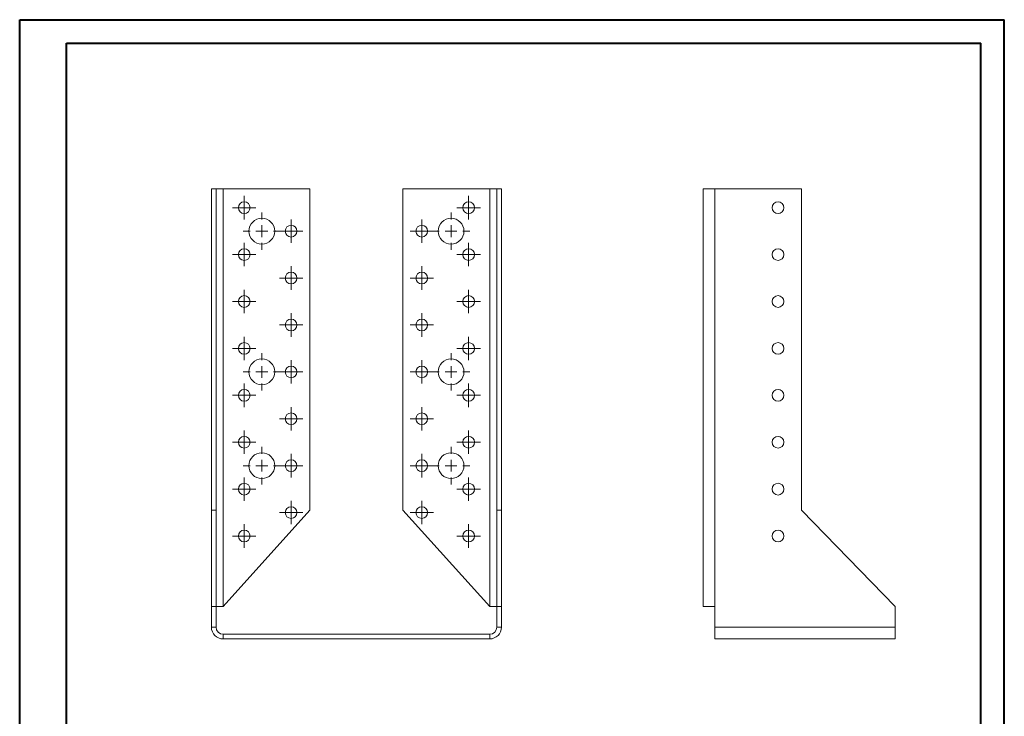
# Model space of a CAD drawing. Header units: millimetres. Extents: x 0 to 210, y 0 to 297.
# Tile 2 of 2: x 0 to 210, y 149 to 297. Entities that reach past the tile are written whole.
import ezdxf

# ---------------------------------------------------------------- set-up
doc = ezdxf.new("R2010")
doc.units = ezdxf.units.MM

# ---------------------------------------------------------------- blocks, each defined once
blk = doc.blocks.new('SW_CENTERMARKSYMBOL_0')
at = {"color": 0, "linetype": 'Continuous', "lineweight": 0}
for p, q in [((0, 2.5), (0, 4)), ((-2.5, 0), (-4, 0)), ((0, 0), (-1.25, 0)), ((0, 0), (0, 1.25)), ((0, 0), (0, -1.25)), ((0, 0), (1.25, 0)), ((2.5, 0), (4, 0)), ((0, -2.5), (0, -4))]:
    blk.add_line(p, q, dxfattribs=at)
blk = doc.blocks.new('SW_CENTERMARKSYMBOL_1')
at = {"color": 0, "linetype": 'Continuous', "lineweight": 0}
for p, q in [((0, 2.5), (0, 4)), ((-2.5, 0), (-4, 0)), ((0, 0), (-1.25, 0)), ((0, 0), (0, 1.25)), ((0, 0), (0, -1.25)), ((0, 0), (1.25, 0)), ((2.5, 0), (4, 0)), ((0, -2.5), (0, -4))]:
    blk.add_line(p, q, dxfattribs=at)
blk = doc.blocks.new('SW_CENTERMARKSYMBOL_2')
at = {"color": 0, "linetype": 'Continuous', "lineweight": 0}
for p, q in [((0, 2.5), (0, 4)), ((-2.5, 0), (-4, 0)), ((0, 0), (-1.25, 0)), ((0, 0), (0, 1.25)), ((0, 0), (0, -1.25)), ((0, 0), (1.25, 0)), ((2.5, 0), (4, 0)), ((0, -2.5), (0, -4))]:
    blk.add_line(p, q, dxfattribs=at)
blk = doc.blocks.new('SW_CENTERMARKSYMBOL_3')
at = {"color": 0, "linetype": 'Continuous', "lineweight": 0}
for p, q in [((0, 1.25), (0, 2.5)), ((-1.25, 0), (-2.5, 0)), ((0, 0), (-1.25, 0)), ((0, 0), (0, 1.25)), ((0, 0), (0, -1.25)), ((0, 0), (1.25, 0)), ((1.25, 0), (2.5, 0)), ((0, -1.25), (0, -2.5))]:
    blk.add_line(p, q, dxfattribs=at)
blk = doc.blocks.new('SW_CENTERMARKSYMBOL_4')
at = {"color": 0, "linetype": 'Continuous', "lineweight": 0}
for p, q in [((0, 1.25), (0, 2.5)), ((-1.25, 0), (-2.5, 0)), ((0, 0), (-1.25, 0)), ((0, 0), (0, 1.25)), ((0, 0), (0, -1.25)), ((0, 0), (1.25, 0)), ((1.25, 0), (2.5, 0)), ((0, -1.25), (0, -2.5))]:
    blk.add_line(p, q, dxfattribs=at)
blk = doc.blocks.new('SW_CENTERMARKSYMBOL_5')
at = {"color": 0, "linetype": 'Continuous', "lineweight": 0}
for p, q in [((0, 1.25), (0, 2.5)), ((-1.25, 0), (-2.5, 0)), ((0, 0), (-1.25, 0)), ((0, 0), (0, 1.25)), ((0, 0), (0, -1.25)), ((0, 0), (1.25, 0)), ((1.25, 0), (2.5, 0)), ((0, -1.25), (0, -2.5))]:
    blk.add_line(p, q, dxfattribs=at)
blk = doc.blocks.new('SW_CENTERMARKSYMBOL_6')
at = {"color": 0, "linetype": 'Continuous', "lineweight": 0}
for p, q in [((0, 1.25), (0, 2.5)), ((-1.25, 0), (-2.5, 0)), ((0, 0), (-1.25, 0)), ((0, 0), (0, 1.25)), ((0, 0), (0, -1.25)), ((0, 0), (1.25, 0)), ((1.25, 0), (2.5, 0)), ((0, -1.25), (0, -2.5))]:
    blk.add_line(p, q, dxfattribs=at)
blk = doc.blocks.new('SW_CENTERMARKSYMBOL_7')
at = {"color": 0, "linetype": 'Continuous', "lineweight": 0}
for p, q in [((0, 1.25), (0, 2.5)), ((-1.25, 0), (-2.5, 0)), ((0, 0), (-1.25, 0)), ((0, 0), (0, 1.25)), ((0, 0), (0, -1.25)), ((0, 0), (1.25, 0)), ((1.25, 0), (2.5, 0)), ((0, -1.25), (0, -2.5))]:
    blk.add_line(p, q, dxfattribs=at)
blk = doc.blocks.new('SW_CENTERMARKSYMBOL_8')
at = {"color": 0, "linetype": 'Continuous', "lineweight": 0}
for p, q in [((0, 1.25), (0, 2.5)), ((-1.25, 0), (-2.5, 0)), ((0, 0), (-1.25, 0)), ((0, 0), (0, 1.25)), ((0, 0), (0, -1.25)), ((0, 0), (1.25, 0)), ((1.25, 0), (2.5, 0)), ((0, -1.25), (0, -2.5))]:
    blk.add_line(p, q, dxfattribs=at)
blk = doc.blocks.new('SW_CENTERMARKSYMBOL_9')
at = {"color": 0, "linetype": 'Continuous', "lineweight": 0}
for p, q in [((0, 1.25), (0, 2.5)), ((-1.25, 0), (-2.5, 0)), ((0, 0), (-1.25, 0)), ((0, 0), (0, 1.25)), ((0, 0), (0, -1.25)), ((0, 0), (1.25, 0)), ((1.25, 0), (2.5, 0)), ((0, -1.25), (0, -2.5))]:
    blk.add_line(p, q, dxfattribs=at)
blk = doc.blocks.new('SW_CENTERMARKSYMBOL_10')
at = {"color": 0, "linetype": 'Continuous', "lineweight": 0}
for p, q in [((0, 1.25), (0, 2.5)), ((-1.25, 0), (-2.5, 0)), ((0, 0), (-1.25, 0)), ((0, 0), (0, 1.25)), ((0, 0), (0, -1.25)), ((0, 0), (1.25, 0)), ((1.25, 0), (2.5, 0)), ((0, -1.25), (0, -2.5))]:
    blk.add_line(p, q, dxfattribs=at)
blk = doc.blocks.new('SW_CENTERMARKSYMBOL_11')
at = {"color": 0, "linetype": 'Continuous', "lineweight": 0}
for p, q in [((0, 1.25), (0, 2.5)), ((-1.25, 0), (-2.5, 0)), ((0, 0), (-1.25, 0)), ((0, 0), (0, 1.25)), ((0, 0), (0, -1.25)), ((0, 0), (1.25, 0)), ((1.25, 0), (2.5, 0)), ((0, -1.25), (0, -2.5))]:
    blk.add_line(p, q, dxfattribs=at)
blk = doc.blocks.new('SW_CENTERMARKSYMBOL_12')
at = {"color": 0, "linetype": 'Continuous', "lineweight": 0}
for p, q in [((0, 1.25), (0, 2.5)), ((-1.25, 0), (-2.5, 0)), ((0, 0), (-1.25, 0)), ((0, 0), (0, 1.25)), ((0, 0), (0, -1.25)), ((0, 0), (1.25, 0)), ((1.25, 0), (2.5, 0)), ((0, -1.25), (0, -2.5))]:
    blk.add_line(p, q, dxfattribs=at)
blk = doc.blocks.new('SW_CENTERMARKSYMBOL_13')
at = {"color": 0, "linetype": 'Continuous', "lineweight": 0}
for p, q in [((0, 1.25), (0, 2.5)), ((-1.25, 0), (-2.5, 0)), ((0, 0), (-1.25, 0)), ((0, 0), (0, 1.25)), ((0, 0), (0, -1.25)), ((0, 0), (1.25, 0)), ((1.25, 0), (2.5, 0)), ((0, -1.25), (0, -2.5))]:
    blk.add_line(p, q, dxfattribs=at)
blk = doc.blocks.new('SW_CENTERMARKSYMBOL_14')
at = {"color": 0, "linetype": 'Continuous', "lineweight": 0}
for p, q in [((0, 1.25), (0, 2.5)), ((-1.25, 0), (-2.5, 0)), ((0, 0), (-1.25, 0)), ((0, 0), (0, 1.25)), ((0, 0), (0, -1.25)), ((0, 0), (1.25, 0)), ((1.25, 0), (2.5, 0)), ((0, -1.25), (0, -2.5))]:
    blk.add_line(p, q, dxfattribs=at)
blk = doc.blocks.new('SW_CENTERMARKSYMBOL_15')
at = {"color": 0, "linetype": 'Continuous', "lineweight": 0}
for p, q in [((0, 1.25), (0, 2.5)), ((-1.25, 0), (-2.5, 0)), ((0, 0), (-1.25, 0)), ((0, 0), (0, 1.25)), ((0, 0), (0, -1.25)), ((0, 0), (1.25, 0)), ((1.25, 0), (2.5, 0)), ((0, -1.25), (0, -2.5))]:
    blk.add_line(p, q, dxfattribs=at)
blk = doc.blocks.new('SW_CENTERMARKSYMBOL_16')
at = {"color": 0, "linetype": 'Continuous', "lineweight": 0}
for p, q in [((0, 1.25), (0, 2.5)), ((-1.25, 0), (-2.5, 0)), ((0, 0), (-1.25, 0)), ((0, 0), (0, 1.25)), ((0, 0), (0, -1.25)), ((0, 0), (1.25, 0)), ((1.25, 0), (2.5, 0)), ((0, -1.25), (0, -2.5))]:
    blk.add_line(p, q, dxfattribs=at)
blk = doc.blocks.new('SW_CENTERMARKSYMBOL_17')
at = {"color": 0, "linetype": 'Continuous', "lineweight": 0}
for p, q in [((0, 1.25), (0, 2.5)), ((-1.25, 0), (-2.5, 0)), ((0, 0), (-1.25, 0)), ((0, 0), (0, 1.25)), ((0, 0), (0, -1.25)), ((0, 0), (1.25, 0)), ((1.25, 0), (2.5, 0)), ((0, -1.25), (0, -2.5))]:
    blk.add_line(p, q, dxfattribs=at)
blk = doc.blocks.new('SW_CENTERMARKSYMBOL_18')
at = {"color": 0, "linetype": 'Continuous', "lineweight": 0}
for p, q in [((0, 1.25), (0, 2.5)), ((-1.25, 0), (-2.5, 0)), ((0, 0), (-1.25, 0)), ((0, 0), (0, 1.25)), ((0, 0), (0, -1.25)), ((0, 0), (1.25, 0)), ((1.25, 0), (2.5, 0)), ((0, -1.25), (0, -2.5))]:
    blk.add_line(p, q, dxfattribs=at)
blk = doc.blocks.new('SW_CENTERMARKSYMBOL_19')
at = {"color": 0, "linetype": 'Continuous', "lineweight": 0}
for p, q in [((0, 1.25), (0, 2.5)), ((-1.25, 0), (-2.5, 0)), ((0, 0), (-1.25, 0)), ((0, 0), (0, 1.25)), ((0, 0), (0, -1.25)), ((0, 0), (1.25, 0)), ((1.25, 0), (2.5, 0)), ((0, -1.25), (0, -2.5))]:
    blk.add_line(p, q, dxfattribs=at)
blk = doc.blocks.new('SW_CENTERMARKSYMBOL_20')
at = {"color": 0, "linetype": 'Continuous', "lineweight": 0}
for p, q in [((0, 1.25), (0, 2.5)), ((-1.25, 0), (-2.5, 0)), ((0, 0), (-1.25, 0)), ((0, 0), (0, 1.25)), ((0, 0), (0, -1.25)), ((0, 0), (1.25, 0)), ((1.25, 0), (2.5, 0)), ((0, -1.25), (0, -2.5))]:
    blk.add_line(p, q, dxfattribs=at)
blk = doc.blocks.new('SW_CENTERMARKSYMBOL_21')
at = {"color": 0, "linetype": 'Continuous', "lineweight": 0}
for p, q in [((0, 1.25), (0, 2.5)), ((-1.25, 0), (-2.5, 0)), ((0, 0), (-1.25, 0)), ((0, 0), (0, 1.25)), ((0, 0), (0, -1.25)), ((0, 0), (1.25, 0)), ((1.25, 0), (2.5, 0)), ((0, -1.25), (0, -2.5))]:
    blk.add_line(p, q, dxfattribs=at)
blk = doc.blocks.new('SW_CENTERMARKSYMBOL_22')
at = {"color": 0, "linetype": 'Continuous', "lineweight": 0}
for p, q in [((0, 1.25), (0, 2.5)), ((-1.25, 0), (-2.5, 0)), ((0, 0), (-1.25, 0)), ((0, 0), (0, 1.25)), ((0, 0), (0, -1.25)), ((0, 0), (1.25, 0)), ((1.25, 0), (2.5, 0)), ((0, -1.25), (0, -2.5))]:
    blk.add_line(p, q, dxfattribs=at)
blk = doc.blocks.new('SW_CENTERMARKSYMBOL_23')
at = {"color": 0, "linetype": 'Continuous', "lineweight": 0}
for p, q in [((0, 1.25), (0, 2.5)), ((-1.25, 0), (-2.5, 0)), ((0, 0), (-1.25, 0)), ((0, 0), (0, 1.25)), ((0, 0), (0, -1.25)), ((0, 0), (1.25, 0)), ((1.25, 0), (2.5, 0)), ((0, -1.25), (0, -2.5))]:
    blk.add_line(p, q, dxfattribs=at)
blk = doc.blocks.new('SW_CENTERMARKSYMBOL_24')
at = {"color": 0, "linetype": 'Continuous', "lineweight": 0}
for p, q in [((0, 1.25), (0, 2.5)), ((-1.25, 0), (-2.5, 0)), ((0, 0), (-1.25, 0)), ((0, 0), (0, 1.25)), ((0, 0), (0, -1.25)), ((0, 0), (1.25, 0)), ((1.25, 0), (2.5, 0)), ((0, -1.25), (0, -2.5))]:
    blk.add_line(p, q, dxfattribs=at)
blk = doc.blocks.new('SW_CENTERMARKSYMBOL_25')
at = {"color": 0, "linetype": 'Continuous', "lineweight": 0}
for p, q in [((0, 1.25), (0, 2.5)), ((-1.25, 0), (-2.5, 0)), ((0, 0), (-1.25, 0)), ((0, 0), (0, 1.25)), ((0, 0), (0, -1.25)), ((0, 0), (1.25, 0)), ((1.25, 0), (2.5, 0)), ((0, -1.25), (0, -2.5))]:
    blk.add_line(p, q, dxfattribs=at)
blk = doc.blocks.new('SW_CENTERMARKSYMBOL_26')
at = {"color": 0, "linetype": 'Continuous', "lineweight": 0}
for p, q in [((0, 1.25), (0, 2.5)), ((-1.25, 0), (-2.5, 0)), ((0, 0), (-1.25, 0)), ((0, 0), (0, 1.25)), ((0, 0), (0, -1.25)), ((0, 0), (1.25, 0)), ((1.25, 0), (2.5, 0)), ((0, -1.25), (0, -2.5))]:
    blk.add_line(p, q, dxfattribs=at)
blk = doc.blocks.new('SW_CENTERMARKSYMBOL_27')
at = {"color": 0, "linetype": 'Continuous', "lineweight": 0}
for p, q in [((0, 1.25), (0, 2.5)), ((-1.25, 0), (-2.5, 0)), ((0, 0), (-1.25, 0)), ((0, 0), (0, 1.25)), ((0, 0), (0, -1.25)), ((0, 0), (1.25, 0)), ((1.25, 0), (2.5, 0)), ((0, -1.25), (0, -2.5))]:
    blk.add_line(p, q, dxfattribs=at)
blk = doc.blocks.new('SW_CENTERMARKSYMBOL_28')
at = {"color": 0, "linetype": 'Continuous', "lineweight": 0}
for p, q in [((0, 1.25), (0, 2.5)), ((-1.25, 0), (-2.5, 0)), ((0, 0), (-1.25, 0)), ((0, 0), (0, 1.25)), ((0, 0), (0, -1.25)), ((0, 0), (1.25, 0)), ((1.25, 0), (2.5, 0)), ((0, -1.25), (0, -2.5))]:
    blk.add_line(p, q, dxfattribs=at)
blk = doc.blocks.new('SW_CENTERMARKSYMBOL_29')
at = {"color": 0, "linetype": 'Continuous', "lineweight": 0}
for p, q in [((0, 1.25), (0, 2.5)), ((-1.25, 0), (-2.5, 0)), ((0, 0), (-1.25, 0)), ((0, 0), (0, 1.25)), ((0, 0), (0, -1.25)), ((0, 0), (1.25, 0)), ((1.25, 0), (2.5, 0)), ((0, -1.25), (0, -2.5))]:
    blk.add_line(p, q, dxfattribs=at)
blk = doc.blocks.new('SW_CENTERMARKSYMBOL_30')
at = {"color": 0, "linetype": 'Continuous', "lineweight": 0}
for p, q in [((0, 1.25), (0, 2.5)), ((-1.25, 0), (-2.5, 0)), ((0, 0), (-1.25, 0)), ((0, 0), (0, 1.25)), ((0, 0), (0, -1.25)), ((0, 0), (1.25, 0)), ((1.25, 0), (2.5, 0)), ((0, -1.25), (0, -2.5))]:
    blk.add_line(p, q, dxfattribs=at)
blk = doc.blocks.new('SW_CENTERMARKSYMBOL_31')
at = {"color": 0, "linetype": 'Continuous', "lineweight": 0}
for p, q in [((0, 1.25), (0, 2.5)), ((-1.25, 0), (-2.5, 0)), ((0, 0), (-1.25, 0)), ((0, 0), (0, 1.25)), ((0, 0), (0, -1.25)), ((0, 0), (1.25, 0)), ((1.25, 0), (2.5, 0)), ((0, -1.25), (0, -2.5))]:
    blk.add_line(p, q, dxfattribs=at)
blk = doc.blocks.new('SW_CENTERMARKSYMBOL_32')
at = {"color": 0, "linetype": 'Continuous', "lineweight": 0}
for p, q in [((0, 1.25), (0, 2.5)), ((-1.25, 0), (-2.5, 0)), ((0, 0), (-1.25, 0)), ((0, 0), (0, 1.25)), ((0, 0), (0, -1.25)), ((0, 0), (1.25, 0)), ((1.25, 0), (2.5, 0)), ((0, -1.25), (0, -2.5))]:
    blk.add_line(p, q, dxfattribs=at)
blk = doc.blocks.new('SW_CENTERMARKSYMBOL_33')
at = {"color": 0, "linetype": 'Continuous', "lineweight": 0}
for p, q in [((0, 2.5), (0, 4)), ((-2.5, 0), (-4, 0)), ((0, 0), (-1.25, 0)), ((0, 0), (0, 1.25)), ((0, 0), (0, -1.25)), ((0, 0), (1.25, 0)), ((2.5, 0), (4, 0)), ((0, -2.5), (0, -4))]:
    blk.add_line(p, q, dxfattribs=at)
blk = doc.blocks.new('SW_CENTERMARKSYMBOL_34')
at = {"color": 0, "linetype": 'Continuous', "lineweight": 0}
for p, q in [((0, 2.5), (0, 4)), ((-2.5, 0), (-4, 0)), ((0, 0), (-1.25, 0)), ((0, 0), (0, 1.25)), ((0, 0), (0, -1.25)), ((0, 0), (1.25, 0)), ((2.5, 0), (4, 0)), ((0, -2.5), (0, -4))]:
    blk.add_line(p, q, dxfattribs=at)
blk = doc.blocks.new('SW_CENTERMARKSYMBOL_35')
at = {"color": 0, "linetype": 'Continuous', "lineweight": 0}
for p, q in [((0, 2.5), (0, 4)), ((-2.5, 0), (-4, 0)), ((0, 0), (-1.25, 0)), ((0, 0), (0, 1.25)), ((0, 0), (0, -1.25)), ((0, 0), (1.25, 0)), ((2.5, 0), (4, 0)), ((0, -2.5), (0, -4))]:
    blk.add_line(p, q, dxfattribs=at)

msp = doc.modelspace()

# ---------------------------------------------------------------- linework, layer by layer
at = {"color": 7, "linetype": 'Continuous', "lineweight": 40}
for p, q in [((0.08, 0.21), (0.08, 297.21)), ((0.08, 297.21), (210.08, 297.21)), ((210.08, 0.21), (210.08, 297.21)), ((210.08, 292.21), (210.08, 297.21)), ((10.08, 292.21), (205.08, 292.21)), ((10.08, 5.21), (10.08, 292.21)), ((205.08, 5.21), (205.08, 292.21))]:
    msp.add_line(p, q, dxfattribs=at)
at = {"color": 7, "linetype": 'Continuous', "lineweight": 15}
for p, q in [((40.97, 261.14), (41.97, 261.14)), ((40.97, 261.14), (40.97, 192.64)), ((41.97, 261.14), (41.97, 192.64)), ((43.47, 261.14), (41.97, 261.14)), ((43.47, 172.14), (43.47, 261.14)), ((43.47, 261.14), (61.97, 261.14)), ((61.97, 261.14), (61.97, 192.64)), ((81.83, 192.64), (81.83, 261.14)), ((81.83, 261.14), (100.33, 261.14)), ((101.83, 261.14), (100.33, 261.14)), ((100.33, 261.14), (100.33, 172.14)), ((102.83, 261.14), (101.83, 261.14)), ((101.83, 192.64), (101.83, 261.14)), ((102.83, 192.64), (102.83, 261.14)), ((145.82, 261.14), (145.82, 172.14)), ((145.82, 261.14), (148.32, 261.14)), ((148.32, 261.14), (148.32, 172.14)), ((148.32, 261.14), (166.82, 261.14)), ((166.82, 261.14), (166.82, 192.64)), ((40.97, 192.64), (41.97, 192.64)), ((40.97, 192.64), (40.97, 172.14)), ((41.97, 192.64), (41.97, 172.14)), ((61.97, 192.64), (43.47, 172.14)), ((100.33, 172.14), (81.83, 192.64)), ((102.83, 192.64), (101.83, 192.64)), ((101.83, 172.14), (101.83, 192.64)), ((102.83, 172.14), (102.83, 192.64)), ((166.82, 192.64), (186.82, 172.14)), ((40.97, 172.14), (41.97, 172.14)), ((40.97, 172.14), (40.97, 167.71)), ((41.97, 172.14), (41.97, 167.71)), ((41.97, 172.14), (43.47, 172.14)), ((100.33, 172.14), (101.83, 172.14)), ((102.83, 172.14), (101.83, 172.14)), ((101.83, 167.71), (101.83, 172.14)), ((102.83, 167.71), (102.83, 172.14)), ((148.32, 172.14), (145.82, 172.14)), ((148.32, 172.14), (148.32, 167.71)), ((186.82, 172.14), (186.82, 167.71)), ((40.97, 167.71), (41.97, 167.71)), ((43.47, 165.21), (43.47, 166.21)), ((43.47, 166.21), (100.33, 166.21)), ((100.33, 165.21), (100.33, 166.21)), ((102.83, 167.71), (101.83, 167.71)), ((148.32, 165.21), (148.32, 167.71)), ((148.32, 167.71), (186.82, 167.71)), ((186.82, 167.71), (186.82, 165.21)), ((43.47, 165.21), (100.33, 165.21)), ((148.32, 165.21), (186.82, 165.21))]:
    msp.add_line(p, q, dxfattribs=at)
for centre, radius in [((47.97, 257.14), 1.25), ((95.83, 257.14), 1.25), ((161.82, 257.14), 1.25), ((51.72, 252.14), 2.75), ((92.08, 252.14), 2.75), ((57.97, 252.14), 1.25), ((85.83, 252.14), 1.25), ((47.97, 247.14), 1.25), ((95.83, 247.14), 1.25), ((161.82, 247.14), 1.25), ((57.97, 242.14), 1.25), ((85.83, 242.14), 1.25), ((47.97, 237.14), 1.25), ((95.83, 237.14), 1.25), ((161.82, 237.14), 1.25), ((57.97, 232.14), 1.25), ((85.83, 232.14), 1.25), ((47.97, 227.14), 1.25), ((95.83, 227.14), 1.25), ((161.82, 227.14), 1.25), ((51.72, 222.14), 2.75), ((92.08, 222.14), 2.75), ((57.97, 222.14), 1.25), ((85.83, 222.14), 1.25), ((47.97, 217.14), 1.25), ((95.83, 217.14), 1.25), ((161.82, 217.14), 1.25), ((57.97, 212.14), 1.25), ((85.83, 212.14), 1.25), ((47.97, 207.14), 1.25), ((95.83, 207.14), 1.25), ((161.82, 207.14), 1.25), ((51.72, 202.14), 2.75), ((92.08, 202.14), 2.75), ((57.97, 202.14), 1.25), ((85.83, 202.14), 1.25), ((47.97, 197.14), 1.25), ((95.83, 197.14), 1.25), ((161.82, 197.14), 1.25), ((57.97, 192.14), 1.25), ((85.83, 192.14), 1.25), ((47.97, 187.14), 1.25), ((95.83, 187.14), 1.25), ((161.82, 187.14), 1.25)]:
    msp.add_circle(centre, radius, dxfattribs=at)
for centre, radius, start, end in [((43.47, 167.71), 2.5, 180, 270), ((43.47, 167.71), 1.5, 180, 270), ((100.33, 167.71), 1.5, 270, 0), ((100.33, 167.71), 2.5, 270, 0)]:
    msp.add_arc(centre, radius, start, end, dxfattribs=at)

# ---------------------------------------------------------------- block references
at = {"color": 7, "linetype": 'Continuous', "lineweight": 0}
for name, p in [('SW_CENTERMARKSYMBOL_17', (47.97, 257.14)), ('SW_CENTERMARKSYMBOL_18', (95.83, 257.14)), ('SW_CENTERMARKSYMBOL_2', (51.72, 252.14)), ('SW_CENTERMARKSYMBOL_16', (57.97, 252.14)), ('SW_CENTERMARKSYMBOL_26', (85.83, 252.14)), ('SW_CENTERMARKSYMBOL_33', (92.08, 252.14)), ('SW_CENTERMARKSYMBOL_15', (47.97, 247.14)), ('SW_CENTERMARKSYMBOL_19', (95.83, 247.14)), ('SW_CENTERMARKSYMBOL_8', (57.97, 242.14)), ('SW_CENTERMARKSYMBOL_27', (85.83, 242.14)), ('SW_CENTERMARKSYMBOL_14', (47.97, 237.14)), ('SW_CENTERMARKSYMBOL_20', (95.83, 237.14)), ('SW_CENTERMARKSYMBOL_7', (57.97, 232.14)), ('SW_CENTERMARKSYMBOL_28', (85.83, 232.14)), ('SW_CENTERMARKSYMBOL_13', (47.97, 227.14)), ('SW_CENTERMARKSYMBOL_21', (95.83, 227.14)), ('SW_CENTERMARKSYMBOL_1', (51.72, 222.14)), ('SW_CENTERMARKSYMBOL_34', (92.08, 222.14)), ('SW_CENTERMARKSYMBOL_6', (57.97, 222.14)), ('SW_CENTERMARKSYMBOL_29', (85.83, 222.14)), ('SW_CENTERMARKSYMBOL_12', (47.97, 217.14)), ('SW_CENTERMARKSYMBOL_22', (95.83, 217.14)), ('SW_CENTERMARKSYMBOL_5', (57.97, 212.14)), ('SW_CENTERMARKSYMBOL_30', (85.83, 212.14)), ('SW_CENTERMARKSYMBOL_11', (47.97, 207.14)), ('SW_CENTERMARKSYMBOL_23', (95.83, 207.14)), ('SW_CENTERMARKSYMBOL_0', (51.72, 202.14)), ('SW_CENTERMARKSYMBOL_35', (92.08, 202.14)), ('SW_CENTERMARKSYMBOL_4', (57.97, 202.14)), ('SW_CENTERMARKSYMBOL_31', (85.83, 202.14)), ('SW_CENTERMARKSYMBOL_10', (47.97, 197.14)), ('SW_CENTERMARKSYMBOL_24', (95.83, 197.14)), ('SW_CENTERMARKSYMBOL_3', (57.97, 192.14)), ('SW_CENTERMARKSYMBOL_32', (85.83, 192.14)), ('SW_CENTERMARKSYMBOL_9', (47.97, 187.14)), ('SW_CENTERMARKSYMBOL_25', (95.83, 187.14))]:
    msp.add_blockref(name, p, dxfattribs=at)

doc.saveas('drawing.dxf')
